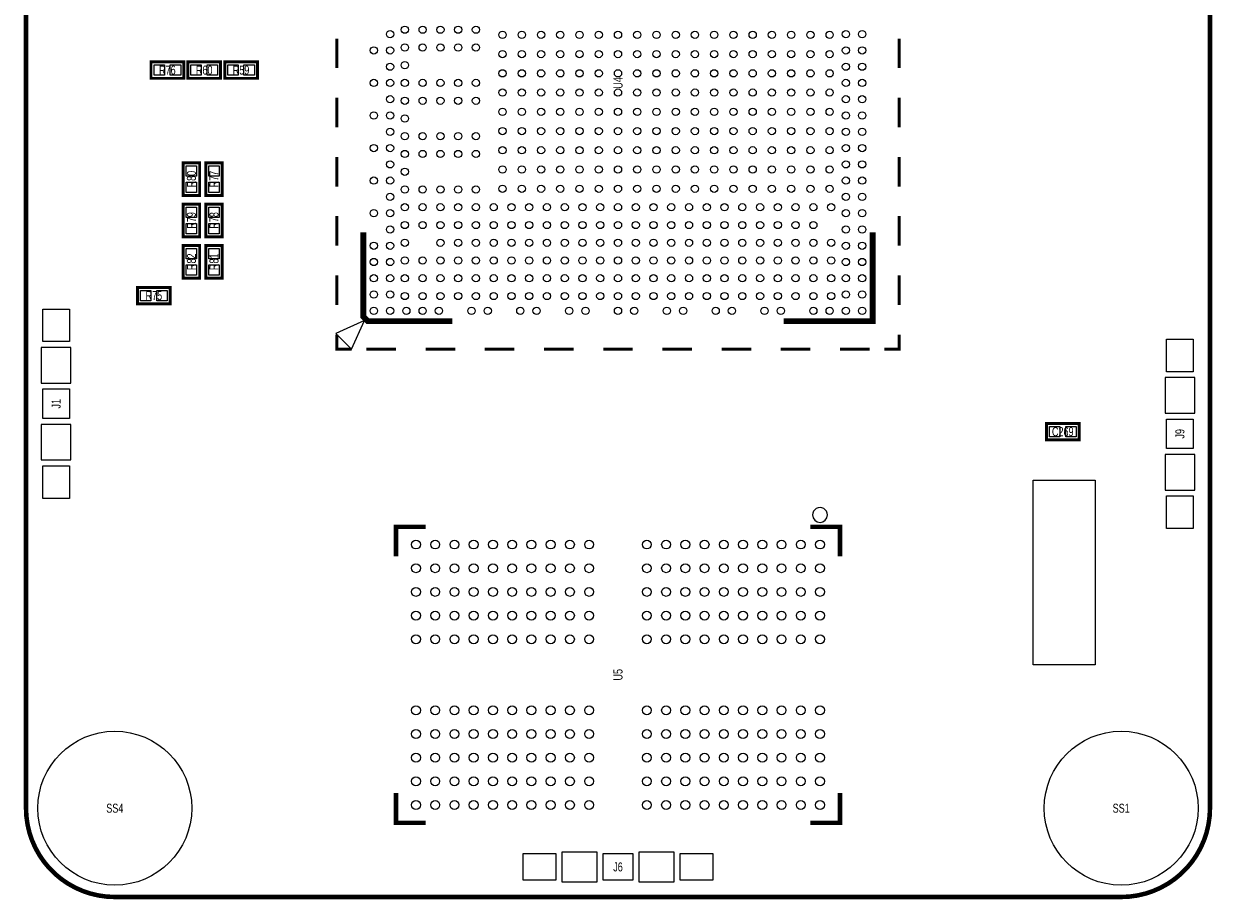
# Model space of a CAD drawing. Extents: x -0.1 to 40.1, y -0.1 to 62.1.
# Tile 1 of 3: x -0.1 to 40.1, y -0.1 to 29.5. Entities that reach past the tile are written whole.
import ezdxf
from ezdxf.enums import TextEntityAlignment as Align

# ---------------------------------------------------------------- set-up
doc = ezdxf.new("R2010")
doc.units = 0
doc.layers.add('DXF', color=2, linetype='CONTINUOUS')

msp = doc.modelspace()

# ---------------------------------------------------------------- linework, layer by layer
at = {"layer": 'DXF', "const_width": 0.1524}
msp.add_lwpolyline([(36.999926, 61.999876), (2.999994, 61.999876, 0.414214), (0, 58.999882), (0, 2.999994, 0.414214), (2.999994, 0), (36.999926, 0, 0.414214), (39.99992, 2.999994), (39.99992, 58.999882, 0.414214), (36.999926, 61.999876)], format="xyb", dxfattribs=at)
at = {"layer": 'DXF'}
for points, const_width in [([(10.499903, 28.005557), (10.499903, 29.005555)], 0.1), ([(29.499916, 28.005557), (29.499916, 29.005555)], 0.1), ([(4.222699, 27.777516), (4.222699, 27.661514), (5.327701, 27.661514), (5.327701, 28.218511), (4.222699, 28.218511), (4.222699, 27.777516)], 0.1), ([(5.467299, 27.777516), (5.467299, 27.661514), (6.572301, 27.661514), (6.572301, 28.218511), (5.467299, 28.218511), (5.467299, 27.777516)], 0.1), ([(6.711899, 27.777516), (6.711899, 27.661514), (7.816901, 27.661514), (7.816901, 28.218511), (6.711899, 28.218511), (6.711899, 27.777516)], 0.1), ([(10.499903, 26.005561), (10.499903, 27.005559)], 0.1), ([(29.499916, 26.005561), (29.499916, 27.005559)], 0.1), ([(10.499903, 24.005565), (10.499903, 25.005563)], 0.1), ([(29.499916, 24.005565), (29.499916, 25.005563)], 0.1), ([(5.750458, 23.704525), (5.866486, 23.704525), (5.866486, 24.809526), (5.309489, 24.809526), (5.309489, 23.704525), (5.750458, 23.704525)], 0.1), ([(6.512484, 23.70455), (6.628486, 23.704525), (6.628486, 24.809526), (6.071514, 24.809526), (6.071514, 23.704525), (6.512484, 23.70455)], 0.1), ([(5.750458, 22.307525), (5.866486, 22.307525), (5.866486, 23.412526), (5.309489, 23.412526), (5.309489, 22.307525), (5.750458, 22.307525)], 0.1), ([(6.512484, 22.30755), (6.628486, 22.307525), (6.628486, 23.412526), (6.071514, 23.412526), (6.071514, 22.307525), (6.512484, 22.30755)], 0.1), ([(10.499903, 22.005569), (10.499903, 23.005567)], 0.1), ([(29.499916, 22.005569), (29.499916, 23.005567)], 0.1), ([(14.39992, 19.455562), (11.549913, 19.455562), (11.399901, 19.605549), (11.399901, 22.455556)], 0.2), ([(28.599917, 22.455556), (28.599917, 19.455562), (25.599898, 19.455562)], 0.2), ([(5.750458, 20.910525), (5.866486, 20.910525), (5.866486, 22.015526), (5.309489, 22.015526), (5.309489, 20.910525), (5.750458, 20.910525)], 0.1), ([(6.512484, 20.910525), (6.628486, 20.910499), (6.628486, 22.015501), (6.071514, 22.015501), (6.071514, 20.910499), (6.512484, 20.910525)], 0.1), ([(10.499903, 20.005548), (10.499903, 21.005546)], 0.1), ([(29.499916, 20.005548), (29.499916, 21.005546)], 0.1), ([(3.765525, 20.157542), (3.765525, 20.041514), (4.870526, 20.041514), (4.870526, 20.598511), (3.765525, 20.598511), (3.765525, 20.157542)], 0.1), ([(10.499903, 19.00555), (10.499903, 18.505551), (10.999902, 18.505551)], 0.1), ([(28.999917, 18.505551), (29.499916, 18.505551), (29.499916, 19.00555)], 0.1), ([(12.499899, 18.505551), (11.499901, 18.505551)], 0.1), ([(14.49992, 18.505551), (13.499897, 18.505551)], 0.1), ([(16.499916, 18.505551), (15.499918, 18.505551)], 0.1), ([(18.499912, 18.505551), (17.499914, 18.505551)], 0.1), ([(20.499908, 18.505551), (19.49991, 18.505551)], 0.1), ([(22.499904, 18.505551), (21.499906, 18.505551)], 0.1), ([(24.4999, 18.505551), (23.499902, 18.505551)], 0.1), ([(26.499922, 18.505551), (25.499898, 18.505551)], 0.1), ([(28.499918, 18.505551), (27.49992, 18.505551)], 0.1), ([(35.579101, 15.885084), (35.579101, 16.001086), (34.474099, 16.001086), (34.474099, 15.444089), (35.579101, 15.444089), (35.579101, 15.885084)], 0.1), ([(12.499899, 11.507978), (12.499899, 12.507976), (13.499897, 12.507976)], 0.150012), ([(27.49992, 11.507978), (27.49992, 12.507976), (26.499922, 12.507976)], 0.150012), ([(13.499897, 2.507996), (12.499899, 2.507996), (12.499899, 3.507994)], 0.150012), ([(27.500021, 3.507994), (27.500021, 2.507996), (26.499998, 2.507996)], 0.150012)]:
    msp.add_lwpolyline(points, dxfattribs=dict(at, const_width=const_width))
for points in [[(4.674591, 28.115514), (4.674591, 27.765502), (4.324579, 27.765502), (4.324579, 28.115514)], [(5.224805, 28.115514), (5.224805, 27.765502), (4.874793, 27.765502), (4.874793, 28.115514)], [(5.919191, 28.115514), (5.919191, 27.765502), (5.569179, 27.765502), (5.569179, 28.115514)], [(6.469405, 28.115514), (6.469405, 27.765502), (6.119393, 27.765502), (6.119393, 28.115514)], [(7.163791, 28.115514), (7.163791, 27.765502), (6.813779, 27.765502), (6.813779, 28.115514)], [(7.714005, 28.115514), (7.714005, 27.765502), (7.363993, 27.765502), (7.363993, 28.115514)], [(5.412461, 24.706631), (5.762473, 24.706631), (5.762473, 24.356619), (5.412461, 24.356619)], [(6.174486, 24.706631), (6.524498, 24.706631), (6.524498, 24.356619), (6.174486, 24.356619)], [(5.412461, 24.156416), (5.762473, 24.156416), (5.762473, 23.806404), (5.412461, 23.806404)], [(6.174486, 24.156416), (6.524498, 24.156416), (6.524498, 23.806404), (6.174486, 23.806404)], [(5.412461, 23.309631), (5.762473, 23.309631), (5.762473, 22.959619), (5.412461, 22.959619)], [(6.174486, 23.309631), (6.524498, 23.309631), (6.524498, 22.959619), (6.174486, 22.959619)], [(5.412461, 22.759416), (5.762473, 22.759416), (5.762473, 22.409404), (5.412461, 22.409404)], [(6.174486, 22.759416), (6.524498, 22.759416), (6.524498, 22.409404), (6.174486, 22.409404)], [(5.412461, 21.912631), (5.762473, 21.912631), (5.762473, 21.562619), (5.412461, 21.562619)], [(6.174486, 21.912605), (6.524498, 21.912605), (6.524498, 21.562593), (6.174486, 21.562593)], [(5.412461, 21.362416), (5.762473, 21.362416), (5.762473, 21.012404), (5.412461, 21.012404)], [(6.174486, 21.362391), (6.524498, 21.362391), (6.524498, 21.012379), (6.174486, 21.012379)], [(4.217416, 20.495539), (4.217416, 20.145527), (3.867404, 20.145527), (3.867404, 20.495539)], [(4.767631, 20.495539), (4.767631, 20.145527), (4.417619, 20.145527), (4.417619, 20.495539)], [(1.465999, 18.766015), (0.566001, 18.766015), (0.566001, 19.866013), (1.465999, 19.866013)], [(10.994898, 18.510555), (11.434902, 19.476568), (10.467899, 19.037554)], [(0.516001, 17.366005), (1.515999, 17.366005), (1.515999, 18.566003), (0.516001, 18.566003)], [(39.433919, 17.750015), (38.533921, 17.750015), (38.533921, 18.850013), (39.433919, 18.850013)], [(38.483921, 16.350005), (39.483919, 16.350005), (39.483919, 17.550003), (38.483921, 17.550003)], [(1.465999, 16.166008), (0.566001, 16.166008), (0.566001, 17.166006), (1.465999, 17.166006)], [(39.433919, 15.150008), (38.533921, 15.150008), (38.533921, 16.150006), (39.433919, 16.150006)], [(0.516001, 14.766011), (1.515999, 14.766011), (1.515999, 15.966008), (0.516001, 15.966008)], [(34.576995, 15.547086), (34.576995, 15.897098), (34.927007, 15.897098), (34.927007, 15.547086)], [(35.127209, 15.547086), (35.127209, 15.897098), (35.477221, 15.897098), (35.477221, 15.547086)], [(38.483921, 13.750011), (39.483919, 13.750011), (39.483919, 14.950008), (38.483921, 14.950008)], [(1.465999, 13.466), (0.566001, 13.466), (0.566001, 14.565998), (1.465999, 14.565998)], [(34.02457, 14.081201), (36.12007, 14.081201), (36.12007, 7.844104), (34.02457, 7.844104)], [(39.433919, 12.45), (38.533921, 12.45), (38.533921, 13.549998), (39.433919, 13.549998)], [(16.799941, 0.565988), (16.799941, 1.465986), (17.899939, 1.465986), (17.899939, 0.565988)], [(18.099964, 1.515999), (18.099964, 0.516001), (19.299961, 0.516001), (19.299961, 1.515999)], [(19.499961, 0.565988), (19.499961, 1.465986), (20.499959, 1.465986), (20.499959, 0.565988)], [(20.699959, 1.515999), (20.699959, 0.516001), (21.899956, 0.516001), (21.899956, 1.515999)], [(22.099956, 0.565988), (22.099956, 1.465986), (23.199954, 1.465986), (23.199954, 0.565988)]]:
    msp.add_lwpolyline(points, close=True, dxfattribs=at)
msp.add_lwpolyline([(27.074927, 12.907975, 1), (26.574892, 12.907997, 1)], format="xyb", close=True, dxfattribs=at)
for centre, radius in [((12.799898, 29.305555), 0.122504), ((13.399897, 29.305555), 0.122504), ((13.999921, 29.305555), 0.122504), ((14.59992, 29.305555), 0.122504), ((15.199919, 29.305555), 0.122504), ((12.299899, 29.155568), 0.122504), ((16.099917, 29.130549), 0.122504), ((16.749903, 29.130549), 0.122504), ((17.399914, 29.130549), 0.122504), ((18.0499, 29.130549), 0.122504), ((18.699912, 29.130549), 0.122504), ((19.349898, 29.130549), 0.122504), ((19.999909, 29.130549), 0.122504), ((20.649921, 29.130549), 0.122504), ((21.299907, 29.130549), 0.122504), ((21.949918, 29.130549), 0.122504), ((22.599904, 29.130549), 0.122504), ((23.249915, 29.130549), 0.122504), ((23.899901, 29.130549), 0.122504), ((24.549913, 29.130549), 0.122504), ((25.199899, 29.130549), 0.122504), ((25.84991, 29.130549), 0.122504), ((26.499922, 29.130549), 0.122504), ((27.149908, 29.130549), 0.122504), ((27.699919, 29.155568), 0.122504), ((28.249905, 29.155568), 0.122504), ((11.749913, 28.605556), 0.122504), ((12.299899, 28.605556), 0.122504), ((12.799898, 28.705556), 0.122504), ((13.399897, 28.705556), 0.122504), ((13.999921, 28.705556), 0.122504), ((14.59992, 28.705556), 0.122504), ((15.199919, 28.705556), 0.122504), ((16.099917, 28.480563), 0.122504), ((16.749903, 28.480563), 0.122504), ((17.399914, 28.480563), 0.122504), ((18.0499, 28.480563), 0.122504), ((18.699912, 28.480563), 0.122504), ((19.349898, 28.480563), 0.122504), ((19.999909, 28.480563), 0.122504), ((20.649921, 28.480563), 0.122504), ((21.299907, 28.480563), 0.122504), ((21.949918, 28.480563), 0.122504), ((22.599904, 28.480563), 0.122504), ((23.249915, 28.480563), 0.122504), ((23.899901, 28.480563), 0.122504), ((24.549913, 28.480563), 0.122504), ((25.199899, 28.480563), 0.122504), ((25.84991, 28.480563), 0.122504), ((26.499922, 28.480563), 0.122504), ((27.149908, 28.480563), 0.122504), ((27.699919, 28.605556), 0.122504), ((28.249905, 28.605556), 0.122504), ((12.299899, 28.05557), 0.122504), ((12.799898, 28.105557), 0.122504), ((27.699919, 28.05557), 0.122504), ((28.249905, 28.05557), 0.122504), ((16.099917, 27.830551), 0.122504), ((16.749903, 27.830551), 0.122504), ((17.399914, 27.830551), 0.122504), ((18.0499, 27.830551), 0.122504), ((18.699912, 27.830551), 0.122504), ((19.349898, 27.830551), 0.122504), ((19.999909, 27.830551), 0.122504), ((20.649921, 27.830551), 0.122504), ((21.299907, 27.830551), 0.122504), ((21.949918, 27.830551), 0.122504), ((22.599904, 27.830551), 0.122504), ((23.249915, 27.830551), 0.122504), ((23.899901, 27.830551), 0.122504), ((24.549913, 27.830551), 0.122504), ((25.199899, 27.830551), 0.122504), ((25.84991, 27.830551), 0.122504), ((26.499922, 27.830551), 0.122504), ((27.149908, 27.830551), 0.122504), ((11.749913, 27.505558), 0.122504), ((12.299899, 27.505558), 0.122504), ((12.799898, 27.505558), 0.122504), ((13.399897, 27.505558), 0.122504), ((13.999921, 27.505558), 0.122504), ((14.59992, 27.505558), 0.122504), ((15.199919, 27.505558), 0.122504), ((27.699919, 27.505558), 0.122504), ((28.249905, 27.505558), 0.122504), ((12.299899, 26.955547), 0.122504), ((12.799898, 26.90556), 0.122504), ((13.399897, 26.90556), 0.122504), ((13.999921, 26.90556), 0.122504), ((14.59992, 26.90556), 0.122504), ((15.199919, 26.90556), 0.122504), ((16.099917, 27.180565), 0.122504), ((16.749903, 27.180565), 0.122504), ((17.399914, 27.180565), 0.122504), ((18.0499, 27.180565), 0.122504), ((18.699912, 27.180565), 0.122504), ((19.349898, 27.180565), 0.122504), ((19.999909, 27.180565), 0.122504), ((20.649921, 27.180565), 0.122504), ((21.299907, 27.180565), 0.122504), ((21.949918, 27.180565), 0.122504), ((22.599904, 27.180565), 0.122504), ((23.249915, 27.180565), 0.122504), ((23.899901, 27.180565), 0.122504), ((24.549913, 27.180565), 0.122504), ((25.199899, 27.180565), 0.122504), ((25.84991, 27.180565), 0.122504), ((26.499922, 27.180565), 0.122504), ((27.149908, 27.180565), 0.122504), ((27.699919, 26.955547), 0.122504), ((28.249905, 26.955547), 0.122504), ((11.749913, 26.405561), 0.122504), ((12.299899, 26.405561), 0.122504), ((16.099917, 26.530554), 0.122504), ((16.749903, 26.530554), 0.122504), ((17.399914, 26.530554), 0.122504), ((18.0499, 26.530554), 0.122504), ((18.699912, 26.530554), 0.122504), ((19.349898, 26.530554), 0.122504), ((19.999909, 26.530554), 0.122504), ((20.649921, 26.530554), 0.122504), ((21.299907, 26.530554), 0.122504), ((21.949918, 26.530554), 0.122504), ((22.599904, 26.530554), 0.122504), ((23.249915, 26.530554), 0.122504), ((23.899901, 26.530554), 0.122504), ((24.549913, 26.530554), 0.122504), ((25.199899, 26.530554), 0.122504), ((25.84991, 26.530554), 0.122504), ((26.499922, 26.530554), 0.122504), ((27.149908, 26.530554), 0.122504), ((27.699919, 26.405561), 0.122504), ((28.249905, 26.405561), 0.122504), ((12.799898, 26.305561), 0.122504), ((12.299899, 25.855549), 0.122504), ((12.799898, 25.705562), 0.122504), ((13.399897, 25.705562), 0.122504), ((13.999921, 25.705562), 0.122504), ((14.59992, 25.705562), 0.122504), ((15.199919, 25.705562), 0.122504), ((16.099917, 25.880568), 0.122504), ((16.749903, 25.880568), 0.122504), ((17.399914, 25.880568), 0.122504), ((18.0499, 25.880568), 0.122504), ((18.699912, 25.880568), 0.122504), ((19.349898, 25.880568), 0.122504), ((19.999909, 25.880568), 0.122504), ((20.649921, 25.880568), 0.122504), ((21.299907, 25.880568), 0.122504), ((21.949918, 25.880568), 0.122504), ((22.599904, 25.880568), 0.122504), ((23.249915, 25.880568), 0.122504), ((23.899901, 25.880568), 0.122504), ((24.549913, 25.880568), 0.122504), ((25.199899, 25.880568), 0.122504), ((25.84991, 25.880568), 0.122504), ((26.499922, 25.880568), 0.122504), ((27.149908, 25.880568), 0.122504), ((27.699919, 25.855549), 0.122504), ((28.249905, 25.855549), 0.122504), ((11.749913, 25.305563), 0.122504), ((12.299899, 25.305563), 0.122504), ((16.099917, 25.230557), 0.122504), ((16.749903, 25.230557), 0.122504), ((17.399914, 25.230557), 0.122504), ((18.0499, 25.230557), 0.122504), ((18.699912, 25.230557), 0.122504), ((19.349898, 25.230557), 0.122504), ((19.999909, 25.230557), 0.122504), ((20.649921, 25.230557), 0.122504), ((21.299907, 25.230557), 0.122504), ((21.949918, 25.230557), 0.122504), ((22.599904, 25.230557), 0.122504), ((23.249915, 25.230557), 0.122504), ((23.899901, 25.230557), 0.122504), ((24.549913, 25.230557), 0.122504), ((25.199899, 25.230557), 0.122504), ((25.84991, 25.230557), 0.122504), ((26.499922, 25.230557), 0.122504), ((27.149908, 25.230557), 0.122504), ((27.699919, 25.305563), 0.122504), ((28.249905, 25.305563), 0.122504), ((12.799898, 25.105563), 0.122504), ((13.399897, 25.105563), 0.122504), ((13.999921, 25.105563), 0.122504), ((14.59992, 25.105563), 0.122504), ((15.199919, 25.105563), 0.122504), ((12.299899, 24.755551), 0.122504), ((12.799898, 24.505564), 0.122504), ((16.099917, 24.580571), 0.122504), ((16.749903, 24.580571), 0.122504), ((17.399914, 24.580571), 0.122504), ((18.0499, 24.580571), 0.122504), ((18.699912, 24.580571), 0.122504), ((19.349898, 24.580571), 0.122504), ((19.999909, 24.580571), 0.122504), ((20.649921, 24.580571), 0.122504), ((21.299907, 24.580571), 0.122504), ((21.949918, 24.580571), 0.122504), ((22.599904, 24.580571), 0.122504), ((23.249915, 24.580571), 0.122504), ((23.899901, 24.580571), 0.122504), ((24.549913, 24.580571), 0.122504), ((25.199899, 24.580571), 0.122504), ((25.84991, 24.580571), 0.122504), ((26.499922, 24.580571), 0.122504), ((27.149908, 24.580571), 0.122504), ((27.699919, 24.755551), 0.122504), ((28.249905, 24.755551), 0.122504), ((11.749913, 24.205565), 0.122504), ((12.299899, 24.205565), 0.122504), ((27.699919, 24.205565), 0.122504), ((28.249905, 24.205565), 0.122504), ((12.299899, 23.655553), 0.122504), ((12.799898, 23.905566), 0.122504), ((13.399897, 23.905566), 0.122504), ((13.999921, 23.905566), 0.122504), ((14.59992, 23.905566), 0.122504), ((15.199919, 23.905566), 0.122504), ((16.099917, 23.930559), 0.122504), ((16.749903, 23.930559), 0.122504), ((17.399914, 23.930559), 0.122504), ((18.0499, 23.930559), 0.122504), ((18.699912, 23.930559), 0.122504), ((19.349898, 23.930559), 0.122504), ((19.999909, 23.930559), 0.122504), ((20.649921, 23.930559), 0.122504), ((21.299907, 23.930559), 0.122504), ((21.949918, 23.930559), 0.122504), ((22.599904, 23.930559), 0.122504), ((23.249915, 23.930559), 0.122504), ((23.899901, 23.930559), 0.122504), ((24.549913, 23.930559), 0.122504), ((25.199899, 23.930559), 0.122504), ((25.84991, 23.930559), 0.122504), ((26.499922, 23.930559), 0.122504), ((27.149908, 23.930559), 0.122504), ((27.699919, 23.655553), 0.122504), ((28.249905, 23.655553), 0.122504), ((12.799898, 23.305567), 0.122504), ((13.399897, 23.305567), 0.122504), ((13.999921, 23.305567), 0.122504), ((14.59992, 23.305567), 0.122504), ((15.199919, 23.305567), 0.122504), ((15.799918, 23.305567), 0.122504), ((16.399916, 23.305567), 0.122504), ((16.999915, 23.305567), 0.122504), ((17.599914, 23.305567), 0.122504), ((18.199913, 23.305567), 0.122504), ((18.799912, 23.305567), 0.122504), ((19.39991, 23.305567), 0.122504), ((19.999909, 23.305567), 0.122504), ((20.599908, 23.305567), 0.122504), ((21.199907, 23.305567), 0.122504), ((21.799906, 23.305567), 0.122504), ((22.399904, 23.305567), 0.122504), ((22.999903, 23.305567), 0.122504), ((23.599902, 23.305567), 0.122504), ((24.199901, 23.305567), 0.122504), ((24.7999, 23.305567), 0.122504), ((25.399898, 23.305567), 0.122504), ((25.999897, 23.305567), 0.122504), ((26.599921, 23.305567), 0.122504), ((27.19992, 23.305567), 0.122504), ((11.749913, 23.105567), 0.122504), ((12.299899, 23.105567), 0.122504), ((27.699919, 23.105567), 0.122504), ((28.249905, 23.105567), 0.122504), ((12.299899, 22.555556), 0.122504), ((12.799898, 22.705568), 0.122504), ((13.399897, 22.705568), 0.122504), ((13.999921, 22.705568), 0.122504), ((14.59992, 22.705568), 0.122504), ((15.199919, 22.705568), 0.122504), ((15.799918, 22.705568), 0.122504), ((16.399916, 22.705568), 0.122504), ((16.999915, 22.705568), 0.122504), ((17.599914, 22.705568), 0.122504), ((18.199913, 22.705568), 0.122504), ((18.799912, 22.705568), 0.122504), ((19.39991, 22.705568), 0.122504), ((19.999909, 22.705568), 0.122504), ((20.599908, 22.705568), 0.122504), ((21.199907, 22.705568), 0.122504), ((21.799906, 22.705568), 0.122504), ((22.399904, 22.705568), 0.122504), ((22.999903, 22.705568), 0.122504), ((23.599902, 22.705568), 0.122504), ((24.199901, 22.705568), 0.122504), ((24.7999, 22.705568), 0.122504), ((25.399898, 22.705568), 0.122504), ((25.999897, 22.705568), 0.122504), ((26.599921, 22.705568), 0.122504), ((27.699919, 22.555556), 0.122504), ((28.249905, 22.555556), 0.122504), ((11.749913, 22.005569), 0.122504), ((12.299899, 22.005569), 0.122504), ((12.799898, 22.105569), 0.122504), ((13.999921, 22.105569), 0.122504), ((14.59992, 22.105569), 0.122504), ((15.199919, 22.105569), 0.122504), ((15.799918, 22.105569), 0.122504), ((16.399916, 22.105569), 0.122504), ((16.999915, 22.105569), 0.122504), ((17.599914, 22.105569), 0.122504), ((18.199913, 22.105569), 0.122504), ((18.799912, 22.105569), 0.122504), ((19.39991, 22.105569), 0.122504), ((19.999909, 22.105569), 0.122504), ((20.599908, 22.105569), 0.122504), ((21.199907, 22.105569), 0.122504), ((21.799906, 22.105569), 0.122504), ((22.399904, 22.105569), 0.122504), ((22.999903, 22.105569), 0.122504), ((23.599902, 22.105569), 0.122504), ((24.199901, 22.105569), 0.122504), ((24.7999, 22.105569), 0.122504), ((25.399898, 22.105569), 0.122504), ((25.999897, 22.105569), 0.122504), ((26.599921, 22.105569), 0.122504), ((27.19992, 22.105569), 0.122504), ((27.699919, 22.005569), 0.122504), ((28.249905, 22.005569), 0.122504), ((11.749913, 21.455558), 0.122504), ((12.299899, 21.455558), 0.122504), ((12.799898, 21.50557), 0.122504), ((13.399897, 21.50557), 0.122504), ((13.999921, 21.50557), 0.122504), ((14.59992, 21.50557), 0.122504), ((15.199919, 21.50557), 0.122504), ((15.799918, 21.50557), 0.122504), ((16.399916, 21.50557), 0.122504), ((16.999915, 21.50557), 0.122504), ((17.599914, 21.50557), 0.122504), ((18.199913, 21.50557), 0.122504), ((18.799912, 21.50557), 0.122504), ((19.39991, 21.50557), 0.122504), ((19.999909, 21.50557), 0.122504), ((20.599908, 21.50557), 0.122504), ((21.199907, 21.50557), 0.122504), ((21.799906, 21.50557), 0.122504), ((22.399904, 21.50557), 0.122504), ((22.999903, 21.50557), 0.122504), ((23.599902, 21.50557), 0.122504), ((24.199901, 21.50557), 0.122504), ((24.7999, 21.50557), 0.122504), ((25.399898, 21.50557), 0.122504), ((25.999897, 21.50557), 0.122504), ((26.599921, 21.50557), 0.122504), ((27.19992, 21.50557), 0.122504), ((27.699919, 21.455558), 0.122504), ((28.249905, 21.455558), 0.122504), ((11.749913, 20.905546), 0.122504), ((12.299899, 20.905546), 0.122504), ((12.799898, 20.905546), 0.122504), ((13.399897, 20.905546), 0.122504), ((13.999921, 20.905546), 0.122504), ((14.59992, 20.905546), 0.122504), ((15.199919, 20.905546), 0.122504), ((15.799918, 20.905546), 0.122504), ((16.399916, 20.905546), 0.122504), ((16.999915, 20.905546), 0.122504), ((17.599914, 20.905546), 0.122504), ((18.199913, 20.905546), 0.122504), ((18.799912, 20.905546), 0.122504), ((19.39991, 20.905546), 0.122504), ((19.999909, 20.905546), 0.122504), ((20.599908, 20.905546), 0.122504), ((21.199907, 20.905546), 0.122504), ((21.799906, 20.905546), 0.122504), ((22.399904, 20.905546), 0.122504), ((22.999903, 20.905546), 0.122504), ((23.599902, 20.905546), 0.122504), ((24.199901, 20.905546), 0.122504), ((24.7999, 20.905546), 0.122504), ((25.399898, 20.905546), 0.122504), ((25.999897, 20.905546), 0.122504), ((26.599921, 20.905546), 0.122504), ((27.19992, 20.905546), 0.122504), ((27.699919, 20.905546), 0.122504), ((28.249905, 20.905546), 0.122504), ((11.749913, 20.35556), 0.122504), ((12.299899, 20.35556), 0.122504), ((27.699919, 20.35556), 0.122504), ((28.249905, 20.35556), 0.122504), ((12.799898, 20.305547), 0.122504), ((13.399897, 20.305547), 0.122504), ((13.999921, 20.305547), 0.122504), ((14.59992, 20.305547), 0.122504), ((15.199919, 20.305547), 0.122504), ((15.799918, 20.305547), 0.122504), ((16.399916, 20.305547), 0.122504), ((16.999915, 20.305547), 0.122504), ((17.599914, 20.305547), 0.122504), ((18.199913, 20.305547), 0.122504), ((18.799912, 20.305547), 0.122504), ((19.39991, 20.305547), 0.122504), ((19.999909, 20.305547), 0.122504), ((20.599908, 20.305547), 0.122504), ((21.199907, 20.305547), 0.122504), ((21.799906, 20.305547), 0.122504), ((22.399904, 20.305547), 0.122504), ((22.999903, 20.305547), 0.122504), ((23.599902, 20.305547), 0.122504), ((24.199901, 20.305547), 0.122504), ((24.7999, 20.305547), 0.122504), ((25.399898, 20.305547), 0.122504), ((25.999897, 20.305547), 0.122504), ((26.599921, 20.305547), 0.122504), ((27.19992, 20.305547), 0.122504), ((11.749913, 19.805548), 0.122504), ((12.299899, 19.805548), 0.122504), ((12.849911, 19.805548), 0.122504), ((13.399897, 19.805548), 0.122504), ((13.949909, 19.805548), 0.122504), ((15.049906, 19.805548), 0.122504), ((15.599918, 19.805548), 0.122504), ((16.699916, 19.805548), 0.122504), ((17.249902, 19.805548), 0.122504), ((18.3499, 19.805548), 0.122504), ((18.899911, 19.805548), 0.122504), ((19.999909, 19.805548), 0.122504), ((20.549921, 19.805548), 0.122504), ((21.649919, 19.805548), 0.122504), ((22.199905, 19.805548), 0.122504), ((23.299903, 19.805548), 0.122504), ((23.849914, 19.805548), 0.122504), ((24.949912, 19.805548), 0.122504), ((25.499898, 19.805548), 0.122504), ((26.599921, 19.805548), 0.122504), ((27.149908, 19.805548), 0.122504), ((27.699919, 19.805548), 0.122504), ((28.249905, 19.805548), 0.122504), ((13.174904, 11.907977), 0.14986), ((13.824915, 11.907977), 0.14986), ((14.474901, 11.907977), 0.14986), ((15.124913, 11.907977), 0.14986), ((15.774899, 11.907977), 0.14986), ((16.42491, 11.907977), 0.14986), ((17.07482, 11.907977), 0.14986), ((17.724806, 11.907977), 0.14986), ((18.374817, 11.907977), 0.14986), ((19.024803, 11.907977), 0.14986), ((20.975015, 11.907977), 0.14986), ((21.625001, 11.907977), 0.14986), ((22.275013, 11.907977), 0.14986), ((22.924999, 11.907977), 0.14986), ((23.574908, 11.907977), 0.14986), ((24.22492, 11.907977), 0.14986), ((24.874906, 11.907977), 0.14986), ((25.524917, 11.907977), 0.14986), ((26.174903, 11.907977), 0.14986), ((26.824915, 11.907977), 0.14986), ((13.174904, 11.107877), 0.14986), ((13.824915, 11.107877), 0.14986), ((14.474901, 11.107877), 0.14986), ((15.124913, 11.107877), 0.14986), ((15.774899, 11.107877), 0.14986), ((16.42491, 11.107877), 0.14986), ((17.07482, 11.107877), 0.14986), ((17.724806, 11.107877), 0.14986), ((18.374817, 11.107877), 0.14986), ((19.024803, 11.107877), 0.14986), ((20.975015, 11.107877), 0.14986), ((21.625001, 11.107877), 0.14986), ((22.275013, 11.107877), 0.14986), ((22.924999, 11.107877), 0.14986), ((23.574908, 11.107877), 0.14986), ((24.22492, 11.107877), 0.14986), ((24.874906, 11.107877), 0.14986), ((25.524917, 11.107877), 0.14986), ((26.174903, 11.107877), 0.14986), ((26.824915, 11.107877), 0.14986), ((13.174904, 10.308082), 0.14986), ((13.824915, 10.308082), 0.14986), ((14.474901, 10.308082), 0.14986), ((15.124913, 10.308082), 0.14986), ((15.774899, 10.308082), 0.14986), ((16.42491, 10.308082), 0.14986), ((17.07482, 10.308082), 0.14986), ((17.724806, 10.308082), 0.14986), ((18.374817, 10.308082), 0.14986), ((19.024803, 10.308082), 0.14986), ((20.975015, 10.308082), 0.14986), ((21.625001, 10.308082), 0.14986), ((22.275013, 10.308082), 0.14986), ((22.924999, 10.308082), 0.14986), ((23.574908, 10.308082), 0.14986), ((24.22492, 10.308082), 0.14986), ((24.874906, 10.308082), 0.14986), ((25.524917, 10.308082), 0.14986), ((26.174903, 10.308082), 0.14986), ((26.824915, 10.308082), 0.14986), ((13.174904, 9.507982), 0.14986), ((13.824915, 9.507982), 0.14986), ((14.474901, 9.507982), 0.14986), ((15.124913, 9.507982), 0.14986), ((15.774899, 9.507982), 0.14986), ((16.42491, 9.507982), 0.14986), ((17.07482, 9.507982), 0.14986), ((17.724806, 9.507982), 0.14986), ((18.374817, 9.507982), 0.14986), ((19.024803, 9.507982), 0.14986), ((20.975015, 9.507982), 0.14986), ((21.625001, 9.507982), 0.14986), ((22.275013, 9.507982), 0.14986), ((22.924999, 9.507982), 0.14986), ((23.574908, 9.507982), 0.14986), ((24.22492, 9.507982), 0.14986), ((24.874906, 9.507982), 0.14986), ((25.524917, 9.507982), 0.14986), ((26.174903, 9.507982), 0.14986), ((26.824915, 9.507982), 0.14986), ((13.174904, 8.707882), 0.14986), ((13.824915, 8.707882), 0.14986), ((14.474901, 8.707882), 0.14986), ((15.124913, 8.707882), 0.14986), ((15.774899, 8.707882), 0.14986), ((16.42491, 8.707882), 0.14986), ((17.07482, 8.707882), 0.14986), ((17.724806, 8.707882), 0.14986), ((18.374817, 8.707882), 0.14986), ((19.024803, 8.707882), 0.14986), ((20.975015, 8.707882), 0.14986), ((21.625001, 8.707882), 0.14986), ((22.275013, 8.707882), 0.14986), ((22.924999, 8.707882), 0.14986), ((23.574908, 8.707882), 0.14986), ((24.22492, 8.707882), 0.14986), ((24.874906, 8.707882), 0.14986), ((25.524917, 8.707882), 0.14986), ((26.174903, 8.707882), 0.14986), ((26.824915, 8.707882), 0.14986), ((13.174904, 6.30809), 0.14986), ((13.824915, 6.30809), 0.14986), ((14.474901, 6.30809), 0.14986), ((15.124913, 6.30809), 0.14986), ((15.774899, 6.30809), 0.14986), ((16.42491, 6.30809), 0.14986), ((17.07482, 6.30809), 0.14986), ((17.724806, 6.30809), 0.14986), ((18.374817, 6.30809), 0.14986), ((19.024803, 6.30809), 0.14986), ((20.975015, 6.30809), 0.14986), ((21.625001, 6.30809), 0.14986), ((22.275013, 6.30809), 0.14986), ((22.924999, 6.30809), 0.14986), ((23.574908, 6.30809), 0.14986), ((24.22492, 6.30809), 0.14986), ((24.874906, 6.30809), 0.14986), ((25.524917, 6.30809), 0.14986), ((26.174903, 6.30809), 0.14986), ((26.824915, 6.30809), 0.14986), ((13.174904, 5.50799), 0.14986), ((13.824915, 5.50799), 0.14986), ((14.474901, 5.50799), 0.14986), ((15.124913, 5.50799), 0.14986), ((15.774899, 5.50799), 0.14986), ((16.42491, 5.50799), 0.14986), ((17.07482, 5.50799), 0.14986), ((17.724806, 5.50799), 0.14986), ((18.374817, 5.50799), 0.14986), ((19.024803, 5.50799), 0.14986), ((20.975015, 5.50799), 0.14986), ((21.625001, 5.50799), 0.14986), ((22.275013, 5.50799), 0.14986), ((22.924999, 5.50799), 0.14986), ((23.574908, 5.50799), 0.14986), ((24.22492, 5.50799), 0.14986), ((24.874906, 5.50799), 0.14986), ((25.524917, 5.50799), 0.14986), ((26.174903, 5.50799), 0.14986), ((26.824915, 5.50799), 0.14986), ((2.999994, 2.999994), 2.599995), ((36.999926, 2.999994), 2.599995), ((13.174904, 4.70789), 0.14986), ((13.824915, 4.70789), 0.14986), ((14.474901, 4.70789), 0.14986), ((15.124913, 4.70789), 0.14986), ((15.774899, 4.70789), 0.14986), ((16.42491, 4.70789), 0.14986), ((17.07482, 4.70789), 0.14986), ((17.724806, 4.70789), 0.14986), ((18.374817, 4.70789), 0.14986), ((19.024803, 4.70789), 0.14986), ((20.975015, 4.70789), 0.14986), ((21.625001, 4.70789), 0.14986), ((22.275013, 4.70789), 0.14986), ((22.924999, 4.70789), 0.14986), ((23.574908, 4.70789), 0.14986), ((24.22492, 4.70789), 0.14986), ((24.874906, 4.70789), 0.14986), ((25.524917, 4.70789), 0.14986), ((26.174903, 4.70789), 0.14986), ((26.824915, 4.70789), 0.14986), ((13.174904, 3.908095), 0.14986), ((13.824915, 3.908095), 0.14986), ((14.474901, 3.908095), 0.14986), ((15.124913, 3.908095), 0.14986), ((15.774899, 3.908095), 0.14986), ((16.42491, 3.908095), 0.14986), ((17.07482, 3.908095), 0.14986), ((17.724806, 3.908095), 0.14986), ((18.374817, 3.908095), 0.14986), ((19.024803, 3.908095), 0.14986), ((20.975015, 3.908095), 0.14986), ((21.625001, 3.908095), 0.14986), ((22.275013, 3.908095), 0.14986), ((22.924999, 3.908095), 0.14986), ((23.574908, 3.908095), 0.14986), ((24.22492, 3.908095), 0.14986), ((24.874906, 3.908095), 0.14986), ((25.524917, 3.908095), 0.14986), ((26.174903, 3.908095), 0.14986), ((26.824915, 3.908095), 0.14986), ((13.174904, 3.107995), 0.14986), ((13.824915, 3.107995), 0.14986), ((14.474901, 3.107995), 0.14986), ((15.124913, 3.107995), 0.14986), ((15.774899, 3.107995), 0.14986), ((16.42491, 3.107995), 0.14986), ((17.07482, 3.107995), 0.14986), ((17.724806, 3.107995), 0.14986), ((18.374817, 3.107995), 0.14986), ((19.024803, 3.107995), 0.14986), ((20.975015, 3.107995), 0.14986), ((21.625001, 3.107995), 0.14986), ((22.275013, 3.107995), 0.14986), ((22.924999, 3.107995), 0.14986), ((23.574908, 3.107995), 0.14986), ((24.22492, 3.107995), 0.14986), ((24.874906, 3.107995), 0.14986), ((25.524917, 3.107995), 0.14986), ((26.174903, 3.107995), 0.14986), ((26.824915, 3.107995), 0.14986)]:
    msp.add_circle(centre, radius, dxfattribs=at)

# ---------------------------------------------------------------- texts
at = {"layer": 'DXF', "width": 0.75}
for s, p in [('R76', (4.7752, 27.7876)), ('R60', (6.0198, 27.7876)), ('R59', (7.2644, 27.7876)), ('R75', (4.318, 20.1676)), ('C269', (35.0266, 15.5702)), ('SS4', (2.999994, 2.847594)), ('SS1', (36.999926, 2.847594)), ('J6', (19.99996, 0.8636))]:
    msp.add_text(s, height=0.3048, dxfattribs=at).set_placement(p, align=Align.CENTER)
for s, p in [('U4', (20.152309, 27.505431)), ('R80', (5.7404, 24.256873)), ('R77', (6.5024, 24.256873)), ('R79', (5.7404, 22.859873)), ('R78', (6.5024, 22.859873)), ('R82', (5.7404, 21.462873)), ('R81', (6.5024, 21.462873)), ('J1', (1.1684, 16.66588)), ('J9', (39.13632, 15.64988)), ('U5', (20.152309, 7.507859))]:
    msp.add_text(s, height=0.3048, rotation=90, dxfattribs=at).set_placement(p, align=Align.CENTER)

doc.saveas('drawing.dxf')
